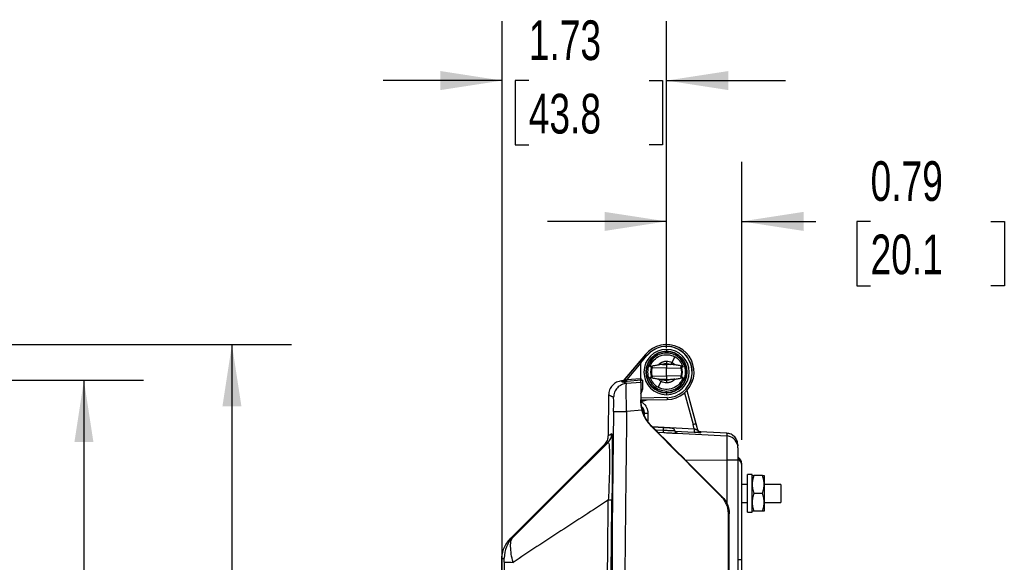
# Model space of a CAD drawing. Header units: inches. Extents: x 1.2 to 53.8, y 1.2 to 41.3.
# Tile 13 of 45: x 21.1 to 31.4, y 18.6 to 24.3. Entities that reach past the tile are written whole.
import ezdxf

# ---------------------------------------------------------------- set-up
doc = ezdxf.new("R2010")
doc.units = ezdxf.units.IN
doc.header["$LTSCALE"] = 5
doc.header["$MEASUREMENT"] = 0
doc.layers.add('DIMENSIONS', color=140, linetype='Continuous', lineweight=25)
doc.styles.add('SLDTEXTSTYLE0', font='TXT', dxfattribs={"width": 0.7})
doc.dimstyles.new('SLDDIMSTYLE1', dxfattribs={"dimtxt": 0.424805, "dimasz": 0.65, "dimexe": 0, "dimexo": 0.0625, "dimgap": 0.106201, "dimtad": 0, "dimtih": 1, "dimtoh": 1, "dimrnd": 1e-09, "dimzin": 12, "dimdsep": 46, "dimtxsty": 'SLDTEXTSTYLE0', "dimsah": 1, "dimcen": 0.09, "dimadec": 0, "dimazin": 3, "dimtfac": 1, "dimtofl": 0, "dimtmove": 0, "dimatfit": 3, "dimfxl": 0, "dimfrac": 2, "dimtolj": 1, "dimtzin": 12, "dimarcsym": 0})
doc.dimstyles.new('SLDDIMSTYLE2', dxfattribs={"dimtxt": 0.424805, "dimasz": 0.65, "dimexe": 0, "dimexo": 0.0625, "dimgap": 0.106201, "dimtad": 0, "dimtih": 1, "dimtoh": 1, "dimrnd": 1e-09, "dimdsep": 46, "dimtxsty": 'SLDTEXTSTYLE0', "dimsah": 1, "dimcen": 0.09, "dimadec": 0, "dimazin": 2, "dimtfac": 1, "dimtmove": 0, "dimatfit": 0, "dimfxl": 0, "dimfrac": 2, "dimtolj": 1, "dimtzin": 12, "dimarcsym": 0})
doc.dimstyles.new('SLDDIMSTYLE3', dxfattribs={"dimtxt": 0.424805, "dimasz": 0.65, "dimexe": 0, "dimexo": 0.0625, "dimgap": 0.106201, "dimtad": 0, "dimtih": 1, "dimtoh": 1, "dimrnd": 1e-09, "dimzin": 12, "dimdsep": 46, "dimtxsty": 'SLDTEXTSTYLE0', "dimsah": 1, "dimcen": 0.09, "dimadec": 0, "dimazin": 3, "dimtfac": 1, "dimtmove": 0, "dimatfit": 0, "dimfxl": 0, "dimfrac": 2, "dimtolj": 1, "dimtzin": 12, "dimarcsym": 0})

# ---------------------------------------------------------------- blocks, each defined once
blk = doc.blocks.new('_D_3')
at = {"layer": 'DIMENSIONS'}
for p, q in [((17.918, 20.513), (22.384, 20.513)), ((21.759, 20.513), (21.759, 16.271)), ((20.951, 15.501), (20.808, 15.501)), ((20.808, 15.501), (20.808, 14.826)), ((22.567, 15.501), (22.71, 15.501)), ((22.71, 15.501), (22.71, 14.826)), ((20.808, 14.826), (20.951, 14.826)), ((22.71, 14.826), (22.567, 14.826)), ((21.759, 10.14), (21.759, 14.731)), ((14.798, 10.14), (22.384, 10.14))]:
    blk.add_line(p, q, dxfattribs=at)
for points in [[(21.759, 20.513), (21.659, 19.863), (21.859, 19.863)], [(21.759, 10.14), (21.859, 10.79), (21.659, 10.79)]]:
    blk.add_solid(points, dxfattribs=at)
at = {"layer": 'DIMENSIONS', "char_height": 0.4167, "attachment_point": 1, "style": 'SLDTEXTSTYLE0'}
for s, insert in [('10.37', (20.951, 16.133)), ('263.5', (20.951, 15.363))]:
    blk.add_mtext(s, dxfattribs=dict(at, insert=insert))
blk = doc.blocks.new('_D_4')
at = {"layer": 'DIMENSIONS'}
for p, q in [((17.878, 20.888), (23.939, 20.888)), ((23.314, 20.888), (23.314, 18.167)), ((22.506, 17.397), (22.363, 17.397)), ((22.363, 17.397), (22.363, 16.722)), ((24.121, 17.397), (24.264, 17.397)), ((24.264, 17.397), (24.264, 16.722)), ((22.363, 16.722), (22.506, 16.722)), ((24.264, 16.722), (24.121, 16.722)), ((23.314, 9.474), (23.314, 16.627)), ((14.18, 9.474), (23.939, 9.474))]:
    blk.add_line(p, q, dxfattribs=at)
for points in [[(23.314, 20.888), (23.214, 20.238), (23.414, 20.238)], [(23.314, 9.474), (23.414, 10.124), (23.214, 10.124)]]:
    blk.add_solid(points, dxfattribs=at)
at = {"layer": 'DIMENSIONS', "char_height": 0.4167, "attachment_point": 1, "style": 'SLDTEXTSTYLE0'}
for s, insert in [('11.41', (22.506, 18.029)), ('289.9', (22.506, 17.259))]:
    blk.add_mtext(s, dxfattribs=dict(at, insert=insert))
blk = doc.blocks.new('_D_7')
at = {"layer": 'DIMENSIONS'}
for p, q in [((26.154, 12.941), (26.154, 24.285)), ((27.88, 20.849), (27.88, 24.285)), ((26.154, 23.66), (24.904, 23.66)), ((26.433, 23.66), (26.291, 23.66)), ((26.291, 23.66), (26.291, 22.984)), ((27.696, 23.66), (27.838, 23.66)), ((27.838, 23.66), (27.838, 22.984)), ((27.88, 23.66), (29.13, 23.66)), ((26.291, 22.984), (26.433, 22.984)), ((27.838, 22.984), (27.696, 22.984))]:
    blk.add_line(p, q, dxfattribs=at)
for points in [[(26.154, 23.66), (25.504, 23.76), (25.504, 23.56)], [(27.88, 23.66), (28.53, 23.56), (28.53, 23.76)]]:
    blk.add_solid(points, dxfattribs=at)
at = {"layer": 'DIMENSIONS', "char_height": 0.4167, "attachment_point": 1, "style": 'SLDTEXTSTYLE0'}
for s, insert in [('1.73', (26.433, 24.292)), ('43.8', (26.433, 23.521))]:
    blk.add_mtext(s, dxfattribs=dict(at, insert=insert))
blk = doc.blocks.new('_D_8')
at = {"layer": 'DIMENSIONS'}
for p, q in [((27.88, 20.849), (27.88, 22.806)), ((28.67, 19.886), (28.67, 22.806)), ((27.88, 22.181), (26.63, 22.181)), ((28.67, 22.181), (29.448, 22.181)), ((30.024, 22.181), (29.881, 22.181)), ((29.881, 22.181), (29.881, 21.505)), ((31.286, 22.181), (31.429, 22.181)), ((31.429, 22.181), (31.429, 21.505)), ((29.881, 21.505), (30.024, 21.505)), ((31.429, 21.505), (31.286, 21.505))]:
    blk.add_line(p, q, dxfattribs=at)
for points in [[(27.88, 22.181), (27.23, 22.281), (27.23, 22.081)], [(28.67, 22.181), (29.32, 22.081), (29.32, 22.281)]]:
    blk.add_solid(points, dxfattribs=at)
at = {"layer": 'DIMENSIONS', "char_height": 0.4167, "attachment_point": 1, "style": 'SLDTEXTSTYLE0'}
for s, insert in [('0.79', (30.024, 22.813)), ('20.1', (30.024, 22.043))]:
    blk.add_mtext(s, dxfattribs=dict(at, insert=insert))

msp = doc.modelspace()

# ---------------------------------------------------------------- linework, layer by layer
for p, q in [((27.88, 20.838), (27.88, 20.818)), ((27.88, 20.814), (27.88, 20.818)), ((27.88, 20.799), (27.88, 20.814)), ((27.595, 20.708), (27.421, 20.501)), ((27.659, 20.785), (27.426, 20.507)), ((27.659, 20.785), (27.426, 20.508)), ((27.61, 20.695), (27.463, 20.52)), ((27.659, 20.785), (27.595, 20.708)), ((27.61, 20.696), (27.674, 20.772)), ((27.61, 20.515), (27.61, 20.695)), ((27.659, 20.785), (27.674, 20.772)), ((27.968, 20.76), (27.935, 20.7)), ((27.734, 20.654), (27.706, 20.655)), ((27.73, 20.643), (27.717, 20.609)), ((27.717, 20.609), (27.73, 20.643)), ((27.73, 20.643), (27.717, 20.609)), ((27.88, 20.639), (27.73, 20.643)), ((27.839, 20.677), (27.88, 20.676)), ((27.88, 20.676), (27.88, 20.686)), ((27.921, 20.677), (27.88, 20.676)), ((27.88, 20.676), (27.88, 20.639)), ((27.88, 20.639), (28.03, 20.643)), ((27.88, 20.559), (27.88, 20.639)), ((28.027, 20.654), (28.054, 20.655)), ((28.031, 20.64), (28.043, 20.595)), ((28.041, 20.601), (28.044, 20.593)), ((27.426, 20.508), (27.408, 20.506)), ((27.408, 20.506), (27.419, 20.501)), ((27.411, 20.497), (27.411, 20.497)), ((27.411, 20.497), (27.411, 20.497)), ((27.46, 20.481), (27.61, 20.494)), ((27.463, 20.52), (27.608, 20.533)), ((27.61, 20.513), (27.465, 20.5)), ((27.626, 20.514), (27.61, 20.513)), ((27.626, 20.514), (27.626, 20.415)), ((27.706, 20.544), (27.734, 20.545)), ((27.729, 20.559), (27.725, 20.548)), ((27.73, 20.556), (27.88, 20.559)), ((27.793, 20.439), (27.825, 20.499)), ((27.837, 20.522), (27.839, 20.522)), ((27.88, 20.523), (27.839, 20.522)), ((27.88, 20.559), (27.88, 20.523)), ((28.03, 20.556), (27.88, 20.559)), ((27.88, 20.523), (27.921, 20.522)), ((27.88, 20.513), (27.88, 20.523)), ((28.027, 20.545), (28.054, 20.544)), ((27.88, 20.385), (27.88, 20.4)), ((27.88, 20.381), (27.88, 20.385)), ((27.88, 20.381), (27.88, 20.361)), ((28.07, 20.382), (28.159, 20.05)), ((28.093, 20.407), (28.187, 20.058)), ((28.094, 20.405), (28.205, 19.991)), ((27.271, 20.364), (27.267, 19.93)), ((27.885, 20.331), (27.61, 20.326)), ((27.61, 20.306), (27.885, 20.311)), ((27.61, 20.306), (27.61, 20.306)), ((27.626, 20.292), (27.677, 20.307)), ((27.631, 20.306), (27.626, 20.292)), ((27.626, 20.292), (27.626, 20.292)), ((27.885, 20.331), (27.885, 20.311)), ((27.623, 20.199), (27.461, 20.185)), ((27.645, 20.174), (27.643, 20.184)), ((27.645, 20.167), (27.645, 20.16)), ((27.645, 20.167), (27.683, 20.167)), ((27.683, 20.167), (27.683, 20.083)), ((27.721, 20.035), (27.72, 20.033)), ((27.721, 20.028), (27.721, 20.035)), ((27.729, 20.028), (28.171, 20.004)), ((27.848, 20.015), (27.736, 20.021)), ((27.762, 19.994), (27.77, 19.993)), ((27.77, 19.993), (27.849, 19.989)), ((27.77, 19.993), (27.77, 19.983)), ((27.789, 19.967), (28.512, 19.929)), ((27.789, 19.967), (27.85, 19.964)), ((27.963, 19.984), (27.967, 19.984)), ((28.17, 19.965), (27.97, 19.976)), ((28.159, 20.05), (28.159, 20.05)), ((28.171, 20.004), (28.159, 20.05)), ((28.187, 20.058), (28.205, 19.991)), ((28.206, 19.992), (28.204, 19.994)), ((28.205, 19.991), (28.206, 19.986)), ((28.205, 19.991), (28.206, 19.986)), ((28.512, 19.956), (28.235, 19.971)), ((28.238, 19.971), (28.238, 19.971)), ((28.239, 19.97), (28.239, 19.97)), ((28.24, 19.964), (28.24, 19.964)), ((28.241, 19.962), (28.241, 19.962)), ((28.512, 19.929), (28.512, 19.675)), ((27.227, 19.84), (26.239, 18.851)), ((28.63, 19.804), (28.628, 19.828)), ((28.63, 19.827), (28.63, 19.823)), ((28.63, 19.804), (28.63, 19.811)), ((28.079, 19.676), (28.512, 19.675)), ((28.512, 19.675), (28.512, 19.222)), ((28.67, 19.618), (28.67, 19.636)), ((28.67, 18.626), (28.67, 19.618)), ((28.78, 19.522), (28.73, 19.522)), ((28.73, 19.128), (28.73, 19.522)), ((28.78, 19.128), (28.78, 19.522)), ((28.888, 19.513), (28.797, 19.513)), ((28.905, 19.513), (28.905, 19.419)), ((28.73, 19.42), (28.67, 19.42)), ((29.08, 19.42), (28.905, 19.42)), ((28.905, 19.419), (28.905, 19.232)), ((29.08, 19.42), (29.08, 19.23)), ((28.457, 19.289), (28.465, 19.288)), ((28.888, 19.325), (28.797, 19.325)), ((28.67, 19.23), (28.73, 19.23)), ((28.888, 19.138), (28.797, 19.138)), ((28.905, 19.232), (28.905, 19.138)), ((28.905, 19.23), (29.08, 19.23)), ((28.538, 19.111), (28.53, 19.112)), ((28.73, 19.128), (28.78, 19.128)), ((28.67, 12.025), (28.67, 18.626))]:
    msp.add_line(p, q)
at = {"flags": 128}
for points in [[(27.716, 20.599), (27.723, 20.646), (27.726, 20.655)], [(27.725, 20.548), (27.723, 20.553), (27.716, 20.599)], [(28.034, 20.654), (28.037, 20.646), (28.044, 20.599)], [(28.044, 20.599), (28.037, 20.553), (28.034, 20.544)], [(27.426, 20.507), (27.426, 20.507), (27.426, 20.507)], [(27.967, 19.984), (27.967, 19.984), (27.967, 19.985)], [(26.267, 18.866), (26.77, 19.366), (27.266, 19.86)]]:
    msp.add_lwpolyline(points, dxfattribs=at)
for centre, radius, start, end in [((27.88, 20.599), 0.238, 90, 270), ((27.88, 20.599), 0.289, 271, 140), ((27.88, 20.599), 0.218, 90, 270), ((27.88, 20.599), 0.214, 90, 270), ((27.88, 20.599), 0.269, 271, 140), ((27.88, 20.599), 0.238, 270, 90), ((27.88, 20.599), 0.218, 270, 90), ((27.88, 20.599), 0.214, 270, 90), ((27.88, 20.599), 0.182, 18.876, 61.3521), ((28.025, 20.566), 0.417, 184.4818, 187.1862), ((27.88, 20.599), 0.182, 198.876, 241.3521), ((27.576, 20.156), 0.145, 69.6443, 76.1591), ((390.386, 15.325), 363.094, 179.23297, 180.76704), ((28.552, 19.975), 0.382, 175.5463, 181.4527), ((28.243, 20.001), 0.0394, 195.0003, 267.0009), ((28.243, 20.001), 0.0394, 195.0003, 267.0009), ((28.242, 20.003), 0.0394, 198.1304, 267.0006), ((28.242, 20.003), 0.0394, 198.1304, 267.0006), ((28.241, 20.01), 0.0394, 208.105, 267), ((28.241, 20.01), 0.0394, 208.1029, 267), ((28.241, 20.009), 0.0394, 208.9254, 267.0001), ((28.241, 20.009), 0.0394, 209.7018, 267.0001), ((28.505, 19.804), 0.125, 10.8723, 87.0013), ((28.54, 16.853), 2.822, 88.1756, 90.5806), ((28.591, 19.636), 0.0793, 0, 59.6346), ((28.591, 19.618), 0.0793, 0.0004, 59.6301), ((28.635, 17.485), 1.141, 88.2343, 90.2018), ((384.584, 15.325), 358.424, 179.47604, 180.52397)]:
    msp.add_arc(centre, radius, start, end)
for points, knots in [([(28.087, 20.432), (28.094, 20.441), (28.123, 20.471), (28.147, 20.54), (28.153, 20.63), (28.127, 20.717), (28.075, 20.792), (28.002, 20.845), (27.915, 20.871), (27.824, 20.867), (27.739, 20.835), (27.696, 20.793), (27.675, 20.772)], [0, 0, 0, 0, 0.040602, 0.147278, 0.25396, 0.360399, 0.466905, 0.573509, 0.680198, 0.786949, 0.893451, 1, 1, 1, 1]), ([(27.88, 20.799), (27.854, 20.799), (27.828, 20.794), (27.78, 20.774), (27.758, 20.759), (27.721, 20.722), (27.706, 20.7), (27.686, 20.652), (27.681, 20.626), (27.681, 20.573), (27.686, 20.547), (27.706, 20.499), (27.721, 20.477), (27.758, 20.44), (27.78, 20.425), (27.828, 20.405), (27.854, 20.4), (27.88, 20.4)], [0, 0, 0, 0, 0.125, 0.125, 0.25, 0.25, 0.375, 0.375, 0.5, 0.5, 0.625, 0.625, 0.75, 0.75, 0.875, 0.875, 1, 1, 1, 1]), ([(27.88, 20.4), (27.906, 20.4), (27.932, 20.405), (27.98, 20.425), (28.003, 20.44), (28.04, 20.477), (28.054, 20.499), (28.074, 20.547), (28.079, 20.573), (28.079, 20.626), (28.074, 20.652), (28.054, 20.7), (28.04, 20.722), (28.003, 20.759), (27.98, 20.774), (27.932, 20.794), (27.906, 20.799), (27.88, 20.799)], [0, 0, 0, 0, 0.125, 0.125, 0.25, 0.25, 0.375, 0.375, 0.5, 0.5, 0.625, 0.625, 0.75, 0.75, 0.875, 0.875, 1, 1, 1, 1]), ([(27.595, 20.708), (27.595, 20.708), (27.596, 20.707), (27.602, 20.702), (27.606, 20.699), (27.61, 20.696)], [0, 0, 0, 0, 0.5, 0.5, 1, 1, 1, 1]), ([(27.707, 20.658), (27.716, 20.684), (27.73, 20.707), (27.767, 20.745), (27.789, 20.76), (27.839, 20.779), (27.865, 20.783), (27.918, 20.78), (27.944, 20.772), (27.968, 20.76)], [0, 0, 0, 0, 0.25, 0.25, 0.5, 0.5, 0.75, 0.75, 1, 1, 1, 1]), ([(27.794, 20.675), (27.796, 20.677), (27.799, 20.68), (27.805, 20.685), (27.811, 20.69), (27.818, 20.695), (27.826, 20.7), (27.835, 20.704), (27.845, 20.708), (27.856, 20.711), (27.868, 20.713), (27.876, 20.713), (27.88, 20.713)], [0, 0, 0, 0, 0.069176, 0.145241, 0.228183, 0.317989, 0.414643, 0.518129, 0.628428, 0.745521, 0.869386, 1, 1, 1, 1]), ([(27.88, 20.713), (27.88, 20.711), (27.88, 20.707), (27.88, 20.697), (27.88, 20.692), (27.88, 20.686)], [0, 0, 0, 0, 0.5, 0.5, 1, 1, 1, 1]), ([(27.935, 20.7), (27.934, 20.698), (27.932, 20.694), (27.928, 20.686), (27.926, 20.681), (27.923, 20.677)], [0, 0, 0, 0, 0.5, 0.5, 1, 1, 1, 1]), ([(27.707, 20.658), (27.725, 20.662), (27.741, 20.666), (27.77, 20.671), (27.782, 20.674), (27.794, 20.675)], [0, 0, 0, 0, 0.5, 0.5, 1, 1, 1, 1]), ([(27.724, 20.599), (27.724, 20.601), (27.724, 20.603), (27.724, 20.606), (27.724, 20.61), (27.724, 20.613), (27.725, 20.618), (27.726, 20.624), (27.727, 20.631), (27.728, 20.636), (27.729, 20.64), (27.73, 20.643), (27.73, 20.643), (27.73, 20.643)], [0, 0, 0, 0, 0.050283, 0.100169, 0.149976, 0.200019, 0.250614, 0.375262, 0.500322, 0.625539, 0.75004, 0.875348, 1, 1, 1, 1]), ([(27.73, 20.556), (27.73, 20.556), (27.73, 20.556), (27.73, 20.556), (27.73, 20.557), (27.729, 20.559), (27.728, 20.563), (27.727, 20.568), (27.726, 20.575), (27.725, 20.582), (27.724, 20.588), (27.724, 20.594), (27.724, 20.597), (27.724, 20.599)], [0, 0, 0, 0, 0.062689, 0.124833, 0.187078, 0.250067, 0.374688, 0.500113, 0.625291, 0.75014, 0.833865, 0.916667, 1, 1, 1, 1]), ([(27.839, 20.677), (27.837, 20.677), (27.833, 20.677), (27.826, 20.677), (27.821, 20.677), (27.815, 20.677), (27.81, 20.677), (27.804, 20.676), (27.799, 20.676), (27.796, 20.676), (27.794, 20.675)], [0, 0, 0, 0, 0.133479, 0.258754, 0.376426, 0.48722, 0.592003, 0.735956, 0.870521, 1, 1, 1, 1]), ([(27.966, 20.675), (27.965, 20.675), (27.964, 20.676), (27.962, 20.676), (27.959, 20.676), (27.956, 20.676), (27.951, 20.677), (27.944, 20.677), (27.934, 20.677), (27.927, 20.677), (27.923, 20.677)], [0, 0, 0, 0, 0.0643115, 0.130053, 0.1977924, 0.2680495, 0.398347, 0.536905, 0.7546673, 1, 1, 1, 1]), ([(28.053, 20.658), (28.035, 20.662), (28.019, 20.666), (27.991, 20.671), (27.978, 20.674), (27.966, 20.675)], [0, 0, 0, 0, 0.5, 0.5, 1, 1, 1, 1]), ([(28.03, 20.643), (28.03, 20.643), (28.03, 20.643), (28.03, 20.643), (28.031, 20.642), (28.031, 20.64), (28.032, 20.636), (28.033, 20.631), (28.034, 20.624), (28.035, 20.617), (28.036, 20.611), (28.036, 20.605), (28.036, 20.601), (28.036, 20.599)], [0, 0, 0, 0, 0.062617, 0.124761, 0.187084, 0.250231, 0.37465, 0.4999, 0.624878, 0.749559, 0.833476, 0.916468, 1, 1, 1, 1]), ([(28.036, 20.599), (28.036, 20.598), (28.036, 20.596), (28.036, 20.593), (28.036, 20.589), (28.036, 20.586), (28.035, 20.581), (28.034, 20.575), (28.033, 20.568), (28.032, 20.563), (28.031, 20.559), (28.03, 20.556), (28.03, 20.556), (28.03, 20.556)], [0, 0, 0, 0, 0.050161, 0.099931, 0.149623, 0.199553, 0.250031, 0.374848, 0.500107, 0.6255, 0.750202, 0.875276, 1, 1, 1, 1]), ([(27.408, 20.506), (27.39, 20.503), (27.354, 20.496), (27.309, 20.461), (27.278, 20.414), (27.273, 20.377), (27.271, 20.359)], [0, 0, 0, 0, 0.25, 0.5, 0.75, 1, 1, 1, 1]), ([(27.41, 20.495), (27.41, 20.495), (27.412, 20.495), (27.418, 20.496), (27.422, 20.497), (27.427, 20.497)], [0, 0, 0, 0, 0.5, 0.5, 1, 1, 1, 1]), ([(27.423, 20.504), (27.422, 20.502), (27.42, 20.501), (27.416, 20.499), (27.414, 20.498), (27.411, 20.497)], [0, 0, 0, 0, 0.5, 0.5, 1, 1, 1, 1]), ([(27.411, 20.497), (27.411, 20.497), (27.412, 20.497), (27.414, 20.498), (27.416, 20.498), (27.417, 20.498)], [0, 0, 0, 0, 0.374998, 0.757715, 1, 1, 1, 1]), ([(27.436, 20.508), (27.435, 20.505), (27.434, 20.502), (27.431, 20.498), (27.429, 20.497), (27.427, 20.497)], [0, 0, 0, 0, 0.5, 0.5, 1, 1, 1, 1]), ([(27.427, 20.497), (27.429, 20.496), (27.431, 20.495), (27.435, 20.493), (27.44, 20.491), (27.444, 20.489), (27.449, 20.487), (27.455, 20.484), (27.459, 20.482), (27.46, 20.481)], [0, 0, 0, 0, 0.142857, 0.285714, 0.42857, 0.571427, 0.714284, 0.857142, 1, 1, 1, 1]), ([(27.436, 20.508), (27.439, 20.51), (27.444, 20.512), (27.453, 20.516), (27.458, 20.518), (27.463, 20.52)], [0, 0, 0, 0, 0.5, 0.5, 1, 1, 1, 1]), ([(27.465, 20.5), (27.465, 20.5), (27.465, 20.502), (27.464, 20.51), (27.464, 20.515), (27.463, 20.52)], [0, 0, 0, 0, 0.5, 0.5, 1, 1, 1, 1]), ([(27.61, 20.513), (27.611, 20.513), (27.613, 20.513), (27.619, 20.514), (27.623, 20.514), (27.626, 20.514)], [0, 0, 0, 0, 0.5, 0.5, 1, 1, 1, 1]), ([(27.61, 20.494), (27.61, 20.494), (27.61, 20.495), (27.61, 20.495), (27.61, 20.496), (27.61, 20.497), (27.61, 20.501), (27.61, 20.506), (27.61, 20.511), (27.61, 20.513)], [0, 0, 0, 0, 0.03125, 0.03125, 0.0625, 0.125, 0.25, 0.5, 1, 1, 1, 1]), ([(27.61, 20.494), (27.61, 20.494), (27.61, 20.494), (27.61, 20.493), (27.61, 20.492), (27.61, 20.49), (27.61, 20.486), (27.61, 20.48), (27.61, 20.472), (27.61, 20.46), (27.61, 20.44), (27.61, 20.416), (27.61, 20.394), (27.61, 20.377), (27.61, 20.358), (27.61, 20.341), (27.61, 20.325), (27.61, 20.311), (27.61, 20.302), (27.61, 20.297)], [0, 0, 0, 0, 0.031252, 0.062474, 0.09371, 0.125006, 0.187539, 0.250062, 0.31253, 0.375072, 0.499931, 0.624827, 0.687328, 0.749854, 0.812315, 0.874858, 0.916564, 0.958242, 1, 1, 1, 1]), ([(27.794, 20.523), (27.782, 20.525), (27.77, 20.528), (27.741, 20.533), (27.725, 20.536), (27.707, 20.54)], [0, 0, 0, 0, 0.5, 0.5, 1, 1, 1, 1]), ([(28.053, 20.54), (28.044, 20.515), (28.03, 20.492), (27.993, 20.454), (27.971, 20.439), (27.921, 20.42), (27.895, 20.416), (27.842, 20.419), (27.816, 20.427), (27.793, 20.439)], [0, 0, 0, 0, 0.25, 0.25, 0.5, 0.5, 0.75, 0.75, 1, 1, 1, 1]), ([(27.837, 20.522), (27.835, 20.522), (27.831, 20.522), (27.825, 20.522), (27.818, 20.522), (27.809, 20.522), (27.803, 20.523), (27.798, 20.523), (27.796, 20.523), (27.795, 20.523), (27.794, 20.523)], [0, 0, 0, 0, 0.120025, 0.257839, 0.414034, 0.568402, 0.803051, 0.881933, 0.933678, 1, 1, 1, 1]), ([(27.825, 20.499), (27.826, 20.501), (27.828, 20.505), (27.832, 20.513), (27.835, 20.517), (27.837, 20.522)], [0, 0, 0, 0, 0.5, 0.5, 1, 1, 1, 1]), ([(27.966, 20.523), (27.964, 20.522), (27.961, 20.518), (27.956, 20.513), (27.949, 20.508), (27.942, 20.503), (27.934, 20.499), (27.925, 20.494), (27.915, 20.491), (27.904, 20.488), (27.892, 20.486), (27.884, 20.486), (27.88, 20.486)], [0, 0, 0, 0, 0.069406, 0.145649, 0.228719, 0.318601, 0.41528, 0.51874, 0.628962, 0.745927, 0.869614, 1, 1, 1, 1]), ([(27.88, 20.513), (27.88, 20.507), (27.88, 20.502), (27.88, 20.492), (27.88, 20.488), (27.88, 20.486)], [0, 0, 0, 0, 0.5, 0.5, 1, 1, 1, 1]), ([(27.966, 20.523), (27.965, 20.523), (27.964, 20.523), (27.961, 20.523), (27.959, 20.523), (27.956, 20.523), (27.953, 20.522), (27.948, 20.522), (27.941, 20.522), (27.931, 20.522), (27.924, 20.522), (27.921, 20.522)], [0, 0, 0, 0, 0.065844, 0.132434, 0.199888, 0.26828, 0.33765, 0.408021, 0.604308, 0.801536, 1, 1, 1, 1]), ([(27.966, 20.523), (27.978, 20.525), (27.991, 20.528), (28.019, 20.533), (28.035, 20.536), (28.053, 20.54)], [0, 0, 0, 0, 0.5, 0.5, 1, 1, 1, 1]), ([(27.46, 20.481), (27.442, 20.48), (27.424, 20.475), (27.391, 20.458), (27.376, 20.447), (27.351, 20.42), (27.341, 20.405), (27.328, 20.371), (27.324, 20.352), (27.324, 20.334)], [0, 0, 0, 0, 0.25, 0.25, 0.5, 0.5, 0.75, 0.75, 1, 1, 1, 1]), ([(27.461, 20.185), (27.46, 20.224), (27.459, 20.262), (27.457, 20.334), (27.457, 20.366), (27.456, 20.421), (27.457, 20.443), (27.458, 20.473), (27.459, 20.481), (27.46, 20.481)], [0, 0, 0, 0, 0.25, 0.25, 0.5, 0.5, 0.75, 0.75, 1, 1, 1, 1]), ([(27.626, 20.415), (27.622, 20.415), (27.618, 20.415), (27.612, 20.415), (27.61, 20.415), (27.61, 20.415)], [0, 0, 0, 0, 0.5, 0.5, 1, 1, 1, 1]), ([(27.61, 20.375), (27.61, 20.375), (27.61, 20.376), (27.611, 20.376), (27.611, 20.377), (27.612, 20.379), (27.614, 20.381), (27.616, 20.384), (27.618, 20.387), (27.62, 20.39), (27.622, 20.394), (27.624, 20.4), (27.626, 20.408), (27.626, 20.412), (27.626, 20.415)], [0, 0, 0, 0, 0.011168, 0.028387, 0.0521, 0.082416, 0.163079, 0.255821, 0.31514, 0.379431, 0.505488, 0.663258, 0.827974, 1, 1, 1, 1]), ([(27.324, 20.334), (27.322, 20.335), (27.318, 20.337), (27.312, 20.339), (27.307, 20.342), (27.302, 20.344), (27.297, 20.346), (27.293, 20.348), (27.289, 20.35), (27.286, 20.352), (27.283, 20.353), (27.28, 20.355), (27.278, 20.356), (27.276, 20.357), (27.274, 20.358), (27.273, 20.358), (27.272, 20.359), (27.271, 20.359), (27.271, 20.359), (27.271, 20.359)], [0, 0, 0, 0, 0.058825, 0.117649, 0.176474, 0.235298, 0.294122, 0.352945, 0.411769, 0.470593, 0.529416, 0.588239, 0.647062, 0.705885, 0.764708, 0.823531, 0.882354, 0.941177, 1, 1, 1, 1]), ([(27.324, 20.186), (27.324, 20.205), (27.325, 20.225), (27.325, 20.26), (27.325, 20.277), (27.325, 20.304), (27.325, 20.315), (27.324, 20.33), (27.324, 20.334), (27.324, 20.334)], [0, 0, 0, 0, 0.25, 0.25, 0.5, 0.5, 0.75, 0.75, 1, 1, 1, 1]), ([(27.61, 20.326), (27.61, 20.321), (27.61, 20.315), (27.61, 20.308), (27.61, 20.306), (27.61, 20.306)], [0, 0, 0, 0, 0.5, 0.5, 1, 1, 1, 1]), ([(27.629, 20.184), (27.628, 20.187), (27.627, 20.192), (27.624, 20.2), (27.622, 20.209), (27.62, 20.217), (27.618, 20.225), (27.617, 20.233), (27.615, 20.241), (27.614, 20.251), (27.612, 20.264), (27.611, 20.279), (27.61, 20.293), (27.61, 20.302), (27.61, 20.307)], [0, 0, 0, 0, 0.063297, 0.126235, 0.18892, 0.251458, 0.313957, 0.376522, 0.439262, 0.502283, 0.626005, 0.749677, 0.874085, 1, 1, 1, 1]), ([(27.61, 20.297), (27.61, 20.294), (27.61, 20.288), (27.61, 20.278), (27.611, 20.268), (27.612, 20.258), (27.613, 20.249), (27.614, 20.239), (27.616, 20.229), (27.618, 20.219), (27.62, 20.209), (27.622, 20.203), (27.623, 20.199)], [0, 0, 0, 0, 0.1005684, 0.2007412, 0.3006188, 0.4003019, 0.499892, 0.5994906, 0.6991996, 0.7991206, 0.8993541, 1, 1, 1, 1]), ([(27.626, 20.292), (27.625, 20.292), (27.624, 20.291), (27.623, 20.291), (27.621, 20.29), (27.619, 20.288), (27.618, 20.287), (27.617, 20.286)], [0, 0, 0, 0, 0.12673, 0.274472, 0.444749, 0.688283, 1, 1, 1, 1]), ([(27.617, 20.286), (27.622, 20.283), (27.627, 20.279), (27.636, 20.272), (27.64, 20.268), (27.653, 20.255), (27.66, 20.245), (27.671, 20.225), (27.676, 20.214), (27.682, 20.191), (27.683, 20.179), (27.683, 20.167)], [0, 0, 0, 0, 0.125, 0.125, 0.25, 0.25, 0.5, 0.5, 0.75, 0.75, 1, 1, 1, 1]), ([(27.324, 20.186), (27.324, 20.186), (27.328, 20.186), (27.342, 20.186), (27.352, 20.186), (27.377, 20.186), (27.392, 20.186), (27.425, 20.186), (27.443, 20.186), (27.461, 20.185)], [0, 0, 0, 0, 0.25, 0.25, 0.5, 0.5, 0.75, 0.75, 1, 1, 1, 1]), ([(27.461, 20.185), (27.46, 20.074), (27.457, 19.85), (27.453, 19.515), (27.449, 19.18), (27.446, 18.845), (27.442, 18.51), (27.44, 18.174), (27.437, 17.839), (27.435, 17.504), (27.433, 17.169), (27.432, 16.834), (27.43, 16.498), (27.429, 16.163), (27.429, 15.828), (27.428, 15.493), (27.428, 15.158), (27.429, 14.822), (27.429, 14.487), (27.43, 14.152), (27.432, 13.817), (27.433, 13.482), (27.435, 13.147), (27.437, 12.811), (27.44, 12.476), (27.442, 12.141), (27.446, 11.806), (27.449, 11.471), (27.453, 11.135), (27.457, 10.8), (27.46, 10.577), (27.461, 10.465)], [0, 0, 0, 0, 0.0344847, 0.0689691, 0.103453, 0.1379366, 0.1724198, 0.2069027, 0.2413854, 0.2758678, 0.31035, 0.3448321, 0.379314, 0.4137958, 0.4482775, 0.4827592, 0.5172408, 0.5517225, 0.5862042, 0.620686, 0.6551679, 0.68965, 0.7241322, 0.7586146, 0.7930973, 0.8275802, 0.8620634, 0.896547, 0.9310309, 0.9655153, 1, 1, 1, 1]), ([(27.616, 20.239), (27.617, 20.238), (27.628, 20.231), (27.64, 20.206), (27.644, 20.182), (27.645, 20.169)], [0, 0, 0, 0, 0.04707, 0.523285, 1, 1, 1, 1]), ([(27.645, 20.167), (27.643, 20.179), (27.64, 20.203), (27.628, 20.228), (27.617, 20.236), (27.617, 20.236)], [0, 0, 0, 0, 0.482459, 0.963694, 1, 1, 1, 1]), ([(27.62, 20.216), (27.627, 20.207), (27.642, 20.188), (27.644, 20.164), (27.645, 20.151)], [0, 0, 0, 0, 0.480394, 1, 1, 1, 1]), ([(27.721, 20.028), (27.718, 20.031), (27.712, 20.037), (27.704, 20.046), (27.696, 20.056), (27.688, 20.066), (27.681, 20.076), (27.673, 20.086), (27.667, 20.096), (27.659, 20.109), (27.651, 20.125), (27.642, 20.143), (27.635, 20.161), (27.628, 20.18), (27.624, 20.193), (27.623, 20.199)], [0, 0, 0, 0, 0.062698, 0.125189, 0.18754, 0.249818, 0.312092, 0.374429, 0.436897, 0.499563, 0.599983, 0.699956, 0.799763, 0.899684, 1, 1, 1, 1]), ([(27.721, 20.035), (27.718, 20.038), (27.712, 20.044), (27.704, 20.053), (27.697, 20.062), (27.69, 20.07), (27.684, 20.078), (27.679, 20.085), (27.674, 20.092), (27.67, 20.098), (27.663, 20.109), (27.655, 20.125), (27.645, 20.145), (27.636, 20.165), (27.632, 20.178), (27.629, 20.184)], [0, 0, 0, 0, 0.072444, 0.140667, 0.204668, 0.264447, 0.320004, 0.371338, 0.418451, 0.461341, 0.500009, 0.635197, 0.763591, 0.885192, 1, 1, 1, 1]), ([(27.638, 20.187), (27.64, 20.182), (27.644, 20.171), (27.645, 20.158), (27.645, 20.151)], [0, 0, 0, 0, 0.419585, 1, 1, 1, 1]), ([(27.849, 19.989), (27.849, 19.996), (27.849, 20.003), (27.849, 20.012), (27.848, 20.015), (27.848, 20.015)], [0, 0, 0, 0, 0.5, 0.5, 1, 1, 1, 1]), ([(27.939, 20.01), (27.939, 20.01), (27.937, 20.01), (27.928, 20.01), (27.921, 20.011), (27.904, 20.012), (27.894, 20.012), (27.872, 20.013), (27.86, 20.014), (27.848, 20.015)], [0, 0, 0, 0, 0.25, 0.25, 0.5, 0.5, 0.75, 0.75, 1, 1, 1, 1]), ([(27.85, 19.964), (27.85, 19.964), (27.849, 19.966), (27.849, 19.976), (27.849, 19.982), (27.849, 19.989)], [0, 0, 0, 0, 0.5, 0.5, 1, 1, 1, 1]), ([(27.849, 19.989), (27.865, 19.988), (27.897, 19.987), (27.935, 19.985), (27.959, 19.984), (27.962, 19.984), (27.963, 19.984)], [0, 0, 0, 0, 0.2835046, 0.5670041, 0.8504864, 1, 1, 1, 1]), ([(27.939, 20.01), (27.943, 20.009), (27.949, 20.008), (27.956, 20.005), (27.958, 20.002), (27.958, 20.002)], [0, 0, 0, 0, 0.494498, 0.988995, 1, 1, 1, 1]), ([(27.965, 19.983), (27.965, 19.987), (27.965, 19.994), (27.96, 19.999), (27.958, 20.002)], [0, 0, 0, 0, 0.505821, 1, 1, 1, 1]), ([(27.995, 19.959), (27.988, 19.96), (27.982, 19.963), (27.972, 19.972), (27.968, 19.978), (27.967, 19.985)], [0, 0, 0, 0, 0.5, 0.5, 1, 1, 1, 1]), ([(27.996, 19.958), (27.989, 19.958), (27.982, 19.961), (27.972, 19.97), (27.968, 19.977), (27.967, 19.984)], [0, 0, 0, 0, 0.5, 0.5, 1, 1, 1, 1]), ([(28.159, 20.05), (28.166, 20.052), (28.172, 20.054), (28.182, 20.056), (28.186, 20.057), (28.187, 20.058)], [0, 0, 0, 0, 0.5, 0.5, 1, 1, 1, 1]), ([(28.241, 19.962), (28.241, 19.962), (28.239, 19.962), (28.231, 19.962), (28.226, 19.962), (28.206, 19.963), (28.188, 19.964), (28.17, 19.965)], [0, 0, 0, 0, 0.25, 0.25, 0.5, 0.5, 1, 1, 1, 1]), ([(28.171, 20.004), (28.172, 20.004), (28.175, 20.003), (28.178, 20.002), (28.181, 20), (28.184, 19.999), (28.187, 19.998), (28.189, 19.997), (28.191, 19.996), (28.194, 19.995), (28.198, 19.994), (28.201, 19.993), (28.203, 19.992), (28.204, 19.991), (28.204, 19.991)], [0, 0, 0, 0, 0.0835538, 0.1623513, 0.236401, 0.3057134, 0.3703014, 0.430181, 0.4853722, 0.5359009, 0.6621498, 0.7808595, 0.8930673, 1, 1, 1, 1]), ([(28.239, 19.97), (28.238, 19.97), (28.236, 19.97), (28.225, 19.971), (28.221, 19.971)], [0, 0, 0, 0, 0.649734, 1, 1, 1, 1]), ([(27.265, 19.93), (27.265, 19.922), (27.264, 19.905), (27.256, 19.881), (27.244, 19.858), (27.233, 19.846), (27.227, 19.839)], [0, 0, 0, 0, 0.25, 0.499999, 0.749999, 1, 1, 1, 1]), ([(27.266, 19.86), (27.277, 19.872), (27.287, 19.886), (27.3, 19.917), (27.303, 19.934), (27.304, 19.95)], [0, 0, 0, 0, 0.5, 0.5, 1, 1, 1, 1]), ([(27.304, 19.95), (27.293, 19.944), (27.27, 19.933), (27.267, 19.931), (27.266, 19.93)], [0, 0, 0, 0, 0.500289, 1, 1, 1, 1]), ([(27.266, 19.86), (27.268, 19.862), (27.269, 19.861), (27.273, 19.853), (27.274, 19.846), (27.277, 19.829), (27.277, 19.822), (27.278, 19.806), (27.279, 19.796), (27.28, 19.774), (27.28, 19.762), (27.281, 19.734), (27.281, 19.718), (27.281, 19.685), (27.281, 19.668), (27.281, 19.631), (27.281, 19.612), (27.28, 19.553), (27.279, 19.514), (27.276, 19.436), (27.275, 19.398), (27.272, 19.325), (27.27, 19.29), (27.268, 19.255)], [0, 0, 0, 0, 0.125, 0.125, 0.25, 0.25, 0.3125, 0.3125, 0.375, 0.375, 0.4375, 0.4375, 0.5, 0.5, 0.5625, 0.5625, 0.625, 0.625, 0.75, 0.75, 0.875, 0.875, 1, 1, 1, 1]), ([(27.304, 19.95), (27.304, 19.95), (27.304, 19.95), (27.305, 19.948), (27.305, 19.947), (27.305, 19.945), (27.305, 19.944), (27.306, 19.939), (27.306, 19.935), (27.306, 19.928), (27.306, 19.925), (27.307, 19.919), (27.307, 19.917), (27.307, 19.905), (27.307, 19.896), (27.308, 19.882), (27.308, 19.876), (27.308, 19.865), (27.308, 19.86), (27.308, 19.826), (27.309, 19.794), (27.309, 19.739), (27.309, 19.709), (27.309, 19.677), (27.309, 19.656), (27.309, 19.643), (27.309, 19.612), (27.309, 19.58), (27.309, 19.547), (27.309, 19.524), (27.308, 19.511), (27.308, 19.481), (27.308, 19.45), (27.308, 19.417), (27.308, 19.396), (27.308, 19.384), (27.307, 19.335), (27.307, 19.295), (27.306, 19.255)], [0, 0, 0, 0, 0.0625, 0.0625, 0.09375, 0.09375, 0.125, 0.125, 0.1875, 0.1875, 0.21875, 0.21875, 0.25, 0.25, 0.3125, 0.3125, 0.34375, 0.34375, 0.375, 0.375, 0.5, 0.5, 0.5625, 0.59375, 0.59375, 0.625, 0.625, 0.6875, 0.71875, 0.71875, 0.75, 0.75, 0.8125, 0.84375, 0.84375, 0.875, 0.875, 1, 1, 1, 1]), ([(27.85, 19.964), (27.87, 19.963), (27.889, 19.962), (27.924, 19.96), (27.94, 19.959), (27.967, 19.958), (27.978, 19.958), (27.992, 19.957), (27.996, 19.957), (27.996, 19.958)], [0, 0, 0, 0, 0.25, 0.25, 0.5, 0.5, 0.75, 0.75, 1, 1, 1, 1]), ([(28.24, 19.964), (28.24, 19.964), (28.239, 19.964), (28.234, 19.964), (28.231, 19.964)], [0, 0, 0, 0, 0.521035, 1, 1, 1, 1]), ([(28.512, 19.955), (28.512, 19.955), (28.512, 19.958), (28.512, 19.95), (28.512, 19.94), (28.512, 19.934), (28.512, 19.931), (28.512, 19.93), (28.512, 19.929), (28.512, 19.929), (28.512, 19.929), (28.512, 19.929), (28.512, 19.929), (28.512, 19.929), (28.512, 19.929)], [0, 0, 0, 0, 0.12, 0.6128, 0.829632, 0.925038, 0.967017, 0.985487, 0.993614, 0.99719, 0.998764, 0.999456, 0.999761, 1, 1, 1, 1]), ([(28.63, 19.832), (28.628, 19.847), (28.625, 19.879), (28.598, 19.92), (28.559, 19.949), (28.527, 19.954), (28.512, 19.956)], [0, 0, 0, 0, 0.25, 0.5, 0.75, 1, 1, 1, 1]), ([(27.266, 19.86), (27.254, 19.854), (27.232, 19.842), (27.229, 19.841), (27.227, 19.84)], [0, 0, 0, 0, 0.500164, 1, 1, 1, 1]), ([(28.628, 19.828), (28.629, 19.831), (28.629, 19.834), (28.63, 19.833), (28.63, 19.832)], [0, 0, 0, 0, 0.88413, 1, 1, 1, 1]), ([(28.63, 19.804), (28.63, 19.804), (28.63, 19.8), (28.63, 19.787), (28.63, 19.778), (28.63, 19.754), (28.63, 19.739), (28.63, 19.708), (28.63, 19.691), (28.63, 19.674)], [0, 0, 0, 0, 0.25, 0.25, 0.5, 0.5, 0.75, 0.75, 1, 1, 1, 1]), ([(28.797, 19.513), (28.791, 19.495), (28.787, 19.48), (28.781, 19.449), (28.78, 19.434), (28.78, 19.419)], [0, 0, 0, 0, 0.5, 0.5, 1, 1, 1, 1]), ([(28.78, 19.513), (28.78, 19.513), (28.781, 19.513), (28.787, 19.513), (28.791, 19.513), (28.797, 19.513)], [0, 0, 0, 0, 0.5, 0.5, 1, 1, 1, 1]), ([(28.905, 19.419), (28.905, 19.434), (28.904, 19.449), (28.898, 19.48), (28.894, 19.495), (28.888, 19.513)], [0, 0, 0, 0, 0.5, 0.5, 1, 1, 1, 1]), ([(28.888, 19.513), (28.894, 19.513), (28.898, 19.513), (28.904, 19.513), (28.905, 19.513), (28.905, 19.513)], [0, 0, 0, 0, 0.5, 0.5, 1, 1, 1, 1]), ([(28.78, 19.419), (28.78, 19.404), (28.781, 19.389), (28.787, 19.359), (28.791, 19.343), (28.797, 19.325)], [0, 0, 0, 0, 0.5, 0.5, 1, 1, 1, 1]), ([(28.888, 19.325), (28.894, 19.343), (28.898, 19.359), (28.904, 19.389), (28.905, 19.404), (28.905, 19.419)], [0, 0, 0, 0, 0.5, 0.5, 1, 1, 1, 1]), ([(27.268, 19.255), (27.186, 19.201), (27.02, 19.093), (26.686, 18.875), (26.435, 18.711), (26.267, 18.601)], [0, 0, 0, 0, 0.247131, 0.49666, 1, 1, 1, 1]), ([(27.268, 11.395), (27.266, 11.559), (27.265, 11.724), (27.262, 12.052), (27.26, 12.216), (27.256, 12.708), (27.251, 13.363), (27.248, 14.182), (27.247, 14.755), (27.247, 15.042), (27.247, 15.165), (27.247, 15.247), (27.247, 15.287), (27.247, 15.984), (27.248, 16.639), (27.253, 17.458), (27.254, 17.704), (27.256, 17.991), (27.258, 18.134), (27.258, 18.196), (27.258, 18.227), (27.258, 18.242), (27.259, 18.26), (27.259, 18.269), (27.259, 18.273), (27.259, 18.275), (27.259, 18.277), (27.26, 18.431), (27.261, 18.59), (27.265, 18.917), (27.266, 19.085), (27.268, 19.255)], [0, 0, 0, 0, 0.0625, 0.0625, 0.125, 0.125, 0.25, 0.375, 0.4375, 0.46875, 0.484375, 0.484375, 0.5, 0.5, 0.75, 0.75, 0.8125, 0.84375, 0.859375, 0.867188, 0.867188, 0.871094, 0.873047, 0.874023, 0.874512, 0.874512, 0.875, 0.875, 0.9375, 0.9375, 1, 1, 1, 1]), ([(27.306, 19.255), (27.306, 19.255), (27.302, 19.255), (27.289, 19.255), (27.28, 19.255), (27.268, 19.255)], [0, 0, 0, 0, 0.5, 0.5, 1, 1, 1, 1]), ([(27.306, 11.396), (27.304, 11.56), (27.303, 11.724), (27.3, 12.052), (27.298, 12.216), (27.294, 12.707), (27.287, 13.69), (27.283, 15.328), (27.286, 16.639), (27.292, 17.622), (27.294, 17.95), (27.297, 18.359), (27.298, 18.441), (27.299, 18.564), (27.3, 18.604), (27.3, 18.686), (27.301, 18.727), (27.302, 18.808), (27.302, 18.85), (27.303, 18.912), (27.303, 18.932), (27.303, 18.973), (27.303, 18.993), (27.304, 19.054), (27.305, 19.094), (27.305, 19.175), (27.306, 19.215), (27.306, 19.255)], [0, 0, 0, 0, 0.0625, 0.0625, 0.125, 0.125, 0.25, 0.5, 0.75, 0.75, 0.875, 0.875, 0.90625, 0.90625, 0.921875, 0.921875, 0.9375, 0.9375, 0.953125, 0.953125, 0.960937, 0.960937, 0.96875, 0.96875, 0.984375, 0.984375, 1, 1, 1, 1]), ([(28.53, 19.112), (28.53, 19.115), (28.53, 19.122), (28.529, 19.132), (28.528, 19.142), (28.527, 19.151), (28.524, 19.166), (28.52, 19.185), (28.512, 19.208), (28.501, 19.23), (28.49, 19.249), (28.479, 19.264), (28.468, 19.277), (28.461, 19.285), (28.457, 19.289)], [0, 0, 0, 0, 0.050048, 0.099999, 0.149932, 0.199923, 0.250049, 0.375069, 0.500014, 0.624934, 0.749972, 0.833419, 0.916642, 1, 1, 1, 1]), ([(28.465, 19.288), (28.488, 19.265), (28.507, 19.237), (28.532, 19.177), (28.538, 19.144), (28.538, 19.111)], [0, 0, 0, 0, 0.5, 0.5, 1, 1, 1, 1]), ([(28.797, 19.325), (28.791, 19.308), (28.787, 19.292), (28.781, 19.261), (28.78, 19.247), (28.78, 19.232)], [0, 0, 0, 0, 0.5, 0.5, 1, 1, 1, 1]), ([(28.905, 19.232), (28.905, 19.247), (28.904, 19.261), (28.898, 19.292), (28.894, 19.308), (28.888, 19.325)], [0, 0, 0, 0, 0.5, 0.5, 1, 1, 1, 1]), ([(28.78, 19.232), (28.78, 19.216), (28.781, 19.202), (28.787, 19.171), (28.791, 19.155), (28.797, 19.138)], [0, 0, 0, 0, 0.5, 0.5, 1, 1, 1, 1]), ([(28.797, 19.138), (28.791, 19.138), (28.787, 19.138), (28.781, 19.138), (28.78, 19.138), (28.78, 19.138)], [0, 0, 0, 0, 0.5, 0.5, 1, 1, 1, 1]), ([(28.888, 19.138), (28.894, 19.155), (28.898, 19.171), (28.904, 19.202), (28.905, 19.216), (28.905, 19.232)], [0, 0, 0, 0, 0.5, 0.5, 1, 1, 1, 1]), ([(28.905, 19.138), (28.905, 19.138), (28.904, 19.138), (28.898, 19.138), (28.894, 19.138), (28.888, 19.138)], [0, 0, 0, 0, 0.5, 0.5, 1, 1, 1, 1]), ([(28.538, 15.461), (28.538, 15.568), (28.538, 16.785), (28.538, 18.002), (28.538, 19.111)], [0, 0, 0, 0, 0.088021, 1, 1, 1, 1]), ([(26.267, 18.866), (26.238, 18.837), (26.215, 18.802), (26.183, 18.727), (26.175, 18.686), (26.175, 18.646)], [0, 0, 0, 0, 0.5, 0.5, 1, 1, 1, 1]), ([(26.239, 18.851), (26.239, 18.851), (26.237, 18.85), (26.245, 18.854), (26.26, 18.862), (26.267, 18.866)], [0, 0, 0, 0, 0.12019, 0.560085, 1, 1, 1, 1]), ([(26.267, 18.601), (26.259, 18.631), (26.253, 18.66), (26.245, 18.717), (26.242, 18.744), (26.242, 18.792), (26.244, 18.813), (26.253, 18.845), (26.259, 18.857), (26.267, 18.866)], [0, 0, 0, 0, 0.25, 0.25, 0.5, 0.5, 0.75, 0.75, 1, 1, 1, 1]), ([(26.146, 18.63), (26.137, 17.529), (26.124, 15.759), (26.135, 13.989), (26.14, 13.321)], [0, 0, 0, 0, 0.622547, 1, 1, 1, 1]), ([(26.175, 18.646), (26.166, 18.641), (26.149, 18.632), (26.147, 18.631), (26.146, 18.63)], [0, 0, 0, 0, 0.50005, 1, 1, 1, 1]), ([(26.175, 18.603), (26.175, 18.608), (26.175, 18.614), (26.175, 18.624), (26.175, 18.629), (26.175, 18.638), (26.175, 18.641), (26.175, 18.645), (26.175, 18.646), (26.175, 18.646)], [0, 0, 0, 0, 0.25, 0.25, 0.5, 0.5, 0.75, 0.75, 1, 1, 1, 1]), ([(26.175, 18.603), (26.175, 18.603), (26.184, 18.603), (26.215, 18.602), (26.238, 18.602), (26.267, 18.601)], [0, 0, 0, 0, 0.5, 0.5, 1, 1, 1, 1])]:
    msp.add_open_spline(points, degree=3, knots=knots)
for points in [[(27.61, 20.695), (27.61, 20.695), (27.61, 20.696), (27.61, 20.696)], [(27.88, 20.713), (27.899, 20.713), (27.918, 20.709), (27.935, 20.7)], [(27.966, 20.675), (27.957, 20.685), (27.946, 20.693), (27.935, 20.7)], [(27.706, 20.655), (27.707, 20.656), (27.707, 20.657), (27.707, 20.658)], [(27.73, 20.643), (27.731, 20.647), (27.732, 20.65), (27.734, 20.654)], [(27.88, 20.686), (27.866, 20.686), (27.852, 20.683), (27.839, 20.677)], [(27.88, 20.686), (27.894, 20.686), (27.908, 20.683), (27.921, 20.677)], [(27.921, 20.677), (27.922, 20.677), (27.922, 20.677), (27.923, 20.677)], [(28.027, 20.654), (28.028, 20.65), (28.029, 20.647), (28.03, 20.643)], [(28.053, 20.658), (28.053, 20.657), (28.054, 20.656), (28.054, 20.655)], [(27.413, 20.496), (27.412, 20.495), (27.411, 20.495), (27.41, 20.495)], [(27.411, 20.497), (27.416, 20.498), (27.42, 20.501), (27.423, 20.504)], [(27.423, 20.504), (27.42, 20.501), (27.416, 20.498), (27.411, 20.497)], [(27.413, 20.496), (27.416, 20.497), (27.419, 20.499), (27.421, 20.501)], [(27.421, 20.501), (27.419, 20.499), (27.416, 20.497), (27.413, 20.496)], [(27.421, 20.502), (27.419, 20.499), (27.416, 20.497), (27.414, 20.496)], [(27.421, 20.501), (27.421, 20.501), (27.427, 20.505), (27.436, 20.508)], [(27.421, 20.501), (27.421, 20.501), (27.421, 20.501), (27.421, 20.501)], [(27.465, 20.5), (27.452, 20.499), (27.438, 20.498), (27.427, 20.497)], [(27.61, 20.513), (27.61, 20.513), (27.61, 20.513), (27.61, 20.513)], [(27.61, 20.513), (27.61, 20.513), (27.61, 20.513), (27.61, 20.513)], [(27.61, 20.513), (27.61, 20.513), (27.61, 20.513), (27.61, 20.513)], [(27.707, 20.54), (27.707, 20.542), (27.707, 20.543), (27.706, 20.544)], [(27.734, 20.545), (27.732, 20.548), (27.731, 20.552), (27.73, 20.556)], [(27.794, 20.523), (27.803, 20.514), (27.814, 20.505), (27.825, 20.499)], [(27.88, 20.486), (27.861, 20.486), (27.842, 20.49), (27.825, 20.499)], [(27.839, 20.522), (27.852, 20.516), (27.866, 20.513), (27.88, 20.513)], [(27.921, 20.522), (27.908, 20.516), (27.894, 20.513), (27.88, 20.513)], [(28.03, 20.556), (28.029, 20.552), (28.028, 20.548), (28.027, 20.545)], [(28.053, 20.54), (28.053, 20.542), (28.054, 20.543), (28.054, 20.544)], [(28.465, 19.288), (28.217, 19.537), (27.969, 19.786), (27.721, 20.035)], [(28.457, 19.289), (28.212, 19.535), (27.966, 19.782), (27.721, 20.028)], [(27.996, 19.958), (27.995, 19.958), (27.995, 19.959), (27.995, 19.959)], [(28.63, 19.674), (28.63, 16.775), (28.63, 13.876), (28.63, 10.976)], [(28.53, 11.545), (28.53, 14.067), (28.53, 16.59), (28.53, 19.112)], [(26.238, 18.85), (26.224, 18.835), (26.197, 18.805), (26.168, 18.75), (26.149, 18.692), (26.147, 18.651), (26.146, 18.63)]]:
    msp.add_open_spline(points, degree=3)
at = {"layer": 'DIMENSIONS'}
msp.add_line((26.154, 12.691), (26.154, 21.212), dxfattribs=at)

# ---------------------------------------------------------------- dimensions: what is measured, and where the dimension line sits
for base, p1, dimstyle, picture, middle in [((27.88, 23.66), (26.154, 12.691), 'SLDDIMSTYLE3', '_D_7', (27.064, 23.66)), ((27.88, 22.181), (28.67, 19.636), 'SLDDIMSTYLE2', '_D_8', (30.655, 22.181))]:
    dim = msp.add_linear_dim(base=base, p1=p1, p2=(27.88, 20.599), dimstyle=dimstyle, dxfattribs=at)
    dim.commit()
    dim.dimension.update_dxf_attribs({"geometry": picture, "text_midpoint": middle, "dimtype": 160})
for base, p1, p2, picture, middle in [((23.314, 20.888), (13.93, 9.474), (17.628, 20.888), '_D_4', (23.314, 17.397)), ((21.759, 10.14), (17.668, 20.513), (14.548, 10.14), '_D_3', (21.759, 15.501))]:
    dim = msp.add_linear_dim(base=base, p1=p1, p2=p2, angle=90, dimstyle='SLDDIMSTYLE1', dxfattribs=at)
    dim.commit()
    dim.dimension.update_dxf_attribs({"geometry": picture, "text_midpoint": middle, "dimtype": 160})

doc.saveas('drawing.dxf')
